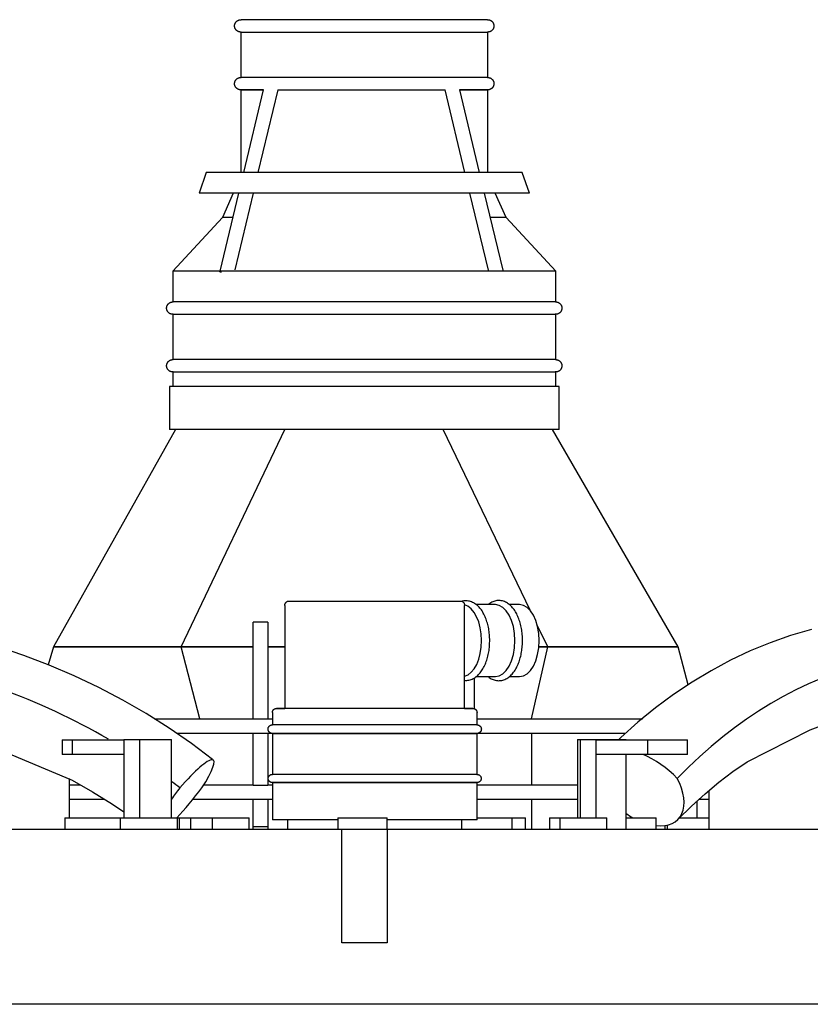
# Model space of a CAD drawing. Header units: millimetres. Extents: x -344 to 344, y 0 to 495.
# Tile 3 of 4: x -84 to 108, y 256 to 495. Entities that reach past the tile are written whole.
import ezdxf

# ---------------------------------------------------------------- set-up
doc = ezdxf.new("R2010")
doc.units = ezdxf.units.MM
for name, color, linetype, true_color in [('Material 1', 5, 'Continuous', 0x0000ff), ('Material 2', 251, 'Continuous', 0x505050), ('Material 3', 7, 'Continuous', 0xe6e6e6)]:
    doc.layers.add(name, color=color, linetype=linetype, true_color=true_color)

msp = doc.modelspace()

# ---------------------------------------------------------------- linework, layer by layer
at = {"layer": 'Material 1'}
msp.add_line((-36.7, 315.68), (-36.81, 315.77), dxfattribs=at)
at = {"layer": 'Material 1', "flags": 128}
for points in [[(108.49, 347.37), (103.47, 345.91), (98.51, 344.17), (93.63, 342.16), (88.83, 339.89), (84.13, 337.36), (79.52, 334.59), (75.03, 331.57), (70.64, 328.32), (66.38, 324.85), (62.24, 321.16), (61.75, 320.68)], [(108.24, 323.05), (110.82, 323.99), (114.47, 325.09), (118.12, 325.99), (121.79, 326.68), (125.46, 327.15), (129.13, 327.43), (132.8, 327.49), (136.48, 327.34), (140.15, 326.99), (143.82, 326.43), (147.48, 325.66), (151.13, 324.68), (154.77, 323.49), (158.39, 322.09), (171.82, 316.06)], [(76.14, 301.29), (79.37, 304.49), (82.68, 307.5), (86.05, 310.3), (89.47, 312.89), (92.94, 315.27), (108.24, 323.05)], [(-96.28, 321.36), (-70.94, 310.76), (-66.02, 307.96), (-61.2, 304.97), (-58.42, 303.09)]]:
    msp.add_lwpolyline(points, dxfattribs=at)
at = {"layer": 'Material 1'}
for centre, major_axis, ratio, start_param, end_param in [((142.17, 183.62), (0, 158.18), 0.708552, 5.987082, 6.91531), ((-139.66, 183.62), (0, 158.18), 0.982126, 5.760884, 6.132553), ((-46.67, 302.97), (9.97, 12.71), 0.149114, 5.312789, 7.486427), ((69.01, 305.16), (-11.61, 11.23), 0.569307, 4.664484, 5.320523), ((65.86, 311.23), (-10.28, 9.94), 0.569307, 2.505795, 4.180507), ((-42.16, 308.93), (8.83, 11.25), 0.149114, 1.687219, 1.930373), ((-139.66, 183.62), (0, 158.18), 0.982126, 5.626824, 5.642428), ((-42.16, 308.93), (8.83, 11.25), 0.149114, 4.13385, 4.828812), ((65.86, 311.23), (-10.28, 9.94), 0.569307, 1.871236, 2.015834)]:
    msp.add_ellipse(centre, major_axis=major_axis, ratio=ratio, start_param=start_param, end_param=end_param, dxfattribs=at)
at = {"layer": 'Material 2'}
for p, q in [((18.3, 354.2), (-18.76, 354.2)), ((23.71, 354.2), (18.3, 354.2)), ((-19.34, 353.2), (-19.34, 328.2)), ((24.29, 328.2), (24.29, 353.2)), ((31.77, 353.42), (27.1, 353.42)), ((37.67, 353.42), (35.23, 353.42)), ((26.61, 335.61), (26.61, 328.12)), ((27.03, 335.93), (31.77, 335.93)), ((35.15, 335.93), (37.67, 335.93)), ((-22.37, 327.21), (-22.37, 324.22)), ((27.33, 324.22), (27.33, 327.21)), ((20.99, 324.22), (-22.37, 324.22)), ((27.33, 324.22), (20.99, 324.22)), ((-22.37, 322.14), (-22.37, 312.2)), ((20.99, 322.14), (-22.37, 322.14)), ((27.33, 322.14), (20.99, 322.14)), ((27.33, 312.2), (27.33, 322.14)), ((20.99, 312.2), (-22.37, 312.2)), ((27.33, 312.2), (20.99, 312.2)), ((-22.37, 310.2), (-22.37, 301.2)), ((20.99, 310.2), (-22.37, 310.2)), ((27.33, 310.2), (20.99, 310.2)), ((27.33, 301.2), (27.33, 310.2)), ((-72.76, 301.67), (-72.76, 298.93)), ((-72.76, 301.67), (-70.01, 301.67)), ((-70.01, 301.67), (-68.03, 301.67)), ((-68.03, 301.67), (-59.28, 301.67)), ((-59.32, 301.67), (-59.32, 298.93)), ((-59.29, 301.67), (-50.19, 301.67)), ((-50.19, 301.67), (-48.2, 301.67)), ((-48.2, 301.67), (-45.37, 301.67)), ((-45.37, 301.67), (-44.91, 301.67)), ((-45.37, 298.93), (-45.37, 301.67)), ((-44.94, 301.67), (-42.24, 301.67)), ((-44.91, 298.93), (-44.91, 301.67)), ((-42.24, 301.67), (-42.24, 298.93)), ((-42.23, 301.67), (-36.93, 301.67)), ((-36.93, 301.67), (-34.38, 301.67)), ((-36.93, 298.93), (-36.93, 301.67)), ((-34.38, 301.67), (-28.01, 301.67)), ((-27.99, 298.93), (-27.99, 301.67)), ((-6.46, 301.2), (-22.37, 301.2)), ((-18.67, 301.2), (-18.67, 298.93)), ((20.99, 301.2), (5.53, 301.2)), ((27.33, 301.2), (20.99, 301.2)), ((23.62, 298.93), (23.62, 301.2)), ((27.32, 301.67), (28.07, 301.67)), ((28.07, 301.67), (30.4, 301.67)), ((30.4, 301.67), (35.87, 301.67)), ((35.87, 298.93), (35.87, 301.67)), ((35.89, 301.67), (39.11, 301.67)), ((39.11, 298.93), (39.11, 301.67)), ((44.91, 301.67), (44.91, 298.93)), ((44.92, 301.67), (47.54, 301.67)), ((47.54, 301.67), (49.72, 301.67)), ((47.54, 298.93), (47.54, 301.67)), ((49.72, 301.67), (58.83, 301.67)), ((58.86, 298.93), (58.86, 301.67)), ((63.5, 301.67), (68.44, 301.67)), ((68.44, 301.67), (69.76, 301.67)), ((69.76, 301.67), (70.78, 301.67)), ((70.79, 298.93), (70.79, 301.67)), ((72.94, 299.77), (72.94, 298.93)), ((73.58, 298.93), (73.58, 299.89))]:
    msp.add_line(p, q, dxfattribs=at)
at = {"layer": 'Material 2', "flags": 128}
for points in [[(-19.34, 353.2), (-19.34, 353.25), (-19.34, 353.3), (-19.33, 353.34), (-19.32, 353.39), (-19.32, 353.43), (-19.31, 353.48), (-19.29, 353.52), (-19.28, 353.57), (-19.27, 353.61), (-19.25, 353.65), (-19.23, 353.69), (-19.21, 353.74), (-19.19, 353.78), (-19.16, 353.82), (-19.14, 353.85), (-19.11, 353.89), (-19.08, 353.93), (-19.05, 353.96), (-19.02, 354), (-18.99, 354.03), (-18.96, 354.06), (-18.92, 354.09), (-18.88, 354.12), (-18.85, 354.15), (-18.81, 354.17), (-18.77, 354.2), (-18.76, 354.2)], [(30.4, 344.67), (30.4, 345.04), (30.39, 345.4), (30.37, 345.77), (30.34, 346.13), (30.3, 346.49), (30.26, 346.85), (30.21, 347.2), (30.15, 347.55), (30.08, 347.9), (30.01, 348.24), (29.93, 348.58), (29.84, 348.91), (29.74, 349.24), (29.63, 349.56), (29.52, 349.88), (29.4, 350.18), (29.28, 350.48), (29.14, 350.78), (29, 351.06), (28.85, 351.34), (28.7, 351.6), (28.54, 351.86), (28.37, 352.11), (28.19, 352.35), (28, 352.57), (27.81, 352.79), (27.61, 353), (27.41, 353.19), (27.19, 353.37), (26.97, 353.54), (26.74, 353.69), (26.51, 353.83), (26.26, 353.96), (26.01, 354.07), (25.76, 354.16), (25.5, 354.23), (25.23, 354.28), (24.96, 354.32), (24.69, 354.33), (24.42, 354.33), (24.15, 354.3), (23.89, 354.26), (23.71, 354.22)], [(23.72, 354.2), (23.76, 354.18), (23.79, 354.15), (23.83, 354.13), (23.87, 354.1), (23.9, 354.07), (23.94, 354.04), (23.97, 354), (24, 353.97), (24.03, 353.94), (24.06, 353.9), (24.09, 353.86), (24.11, 353.82), (24.14, 353.78), (24.16, 353.74), (24.18, 353.7), (24.2, 353.66), (24.22, 353.62), (24.23, 353.57), (24.25, 353.53), (24.26, 353.49), (24.27, 353.44), (24.28, 353.4), (24.28, 353.35), (24.29, 353.3), (24.29, 353.26), (24.29, 353.21), (24.29, 353.2)], [(38.36, 344.67), (38.36, 345.04), (38.35, 345.41), (38.33, 345.78), (38.3, 346.15), (38.26, 346.52), (38.22, 346.88), (38.17, 347.24), (38.11, 347.59), (38.04, 347.95), (37.96, 348.29), (37.88, 348.64), (37.79, 348.97), (37.69, 349.31), (37.58, 349.63), (37.47, 349.95), (37.35, 350.26), (37.22, 350.56), (37.09, 350.86), (36.95, 351.14), (36.8, 351.42), (36.64, 351.69), (36.48, 351.95), (36.31, 352.2), (36.13, 352.43), (35.95, 352.66), (35.75, 352.88), (35.56, 353.08), (35.35, 353.28), (35.14, 353.46), (34.92, 353.62), (34.69, 353.77), (34.46, 353.91), (34.22, 354.03), (33.98, 354.14), (33.73, 354.23), (33.47, 354.3), (33.21, 354.35), (32.95, 354.39), (32.69, 354.4), (32.42, 354.4), (32.16, 354.37), (31.9, 354.33), (31.64, 354.27), (31.39, 354.19), (31.14, 354.09), (30.9, 353.98), (30.66, 353.85), (30.43, 353.71), (30.21, 353.55), (30.05, 353.42)], [(-36.87, 315.81), (-41.98, 319.66), (-47.41, 323.41), (-52.99, 326.94), (-58.7, 330.24), (-64.53, 333.31), (-70.49, 336.14), (-76.55, 338.72), (-82.71, 341.05), (-88.96, 343.14), (-95.28, 344.96), (-101.67, 346.53), (-108.12, 347.84), (-113.96, 348.77)], [(24.29, 335.03), (24.55, 335.01), (24.82, 335.02), (25.09, 335.04), (25.35, 335.08), (25.62, 335.15), (25.88, 335.23), (26.13, 335.33), (26.38, 335.44), (26.62, 335.57), (26.85, 335.72), (27.07, 335.88), (27.29, 336.06), (27.5, 336.24), (27.71, 336.44), (27.9, 336.65), (28.09, 336.87), (28.27, 337.11), (28.44, 337.35), (28.61, 337.6), (28.77, 337.86), (28.92, 338.13), (29.07, 338.41), (29.2, 338.7), (29.34, 339), (29.46, 339.3), (29.57, 339.61), (29.68, 339.93), (29.78, 340.25), (29.88, 340.58), (29.96, 340.92), (30.04, 341.26), (30.11, 341.61), (30.18, 341.95), (30.23, 342.31), (30.28, 342.66), (30.32, 343.02), (30.35, 343.38), (30.38, 343.75), (30.39, 344.11), (30.4, 344.48), (30.4, 344.67)], [(30.05, 335.93), (30.09, 335.89), (30.31, 335.72), (30.54, 335.57), (30.77, 335.43), (31.01, 335.31), (31.25, 335.21), (31.5, 335.12), (31.76, 335.04), (32.02, 334.99), (32.28, 334.96), (32.54, 334.94), (32.81, 334.95), (33.07, 334.97), (33.33, 335.01), (33.59, 335.08), (33.84, 335.16), (34.09, 335.25), (34.33, 335.37), (34.57, 335.5), (34.8, 335.64), (35.02, 335.8), (35.24, 335.97), (35.45, 336.16), (35.65, 336.35), (35.84, 336.56), (36.03, 336.79), (36.21, 337.02), (36.39, 337.26), (36.55, 337.51), (36.71, 337.78), (36.87, 338.05), (37.01, 338.33), (37.15, 338.62), (37.28, 338.92), (37.41, 339.23), (37.52, 339.54), (37.63, 339.86), (37.74, 340.19), (37.83, 340.53), (37.92, 340.87), (38, 341.21), (38.07, 341.56), (38.13, 341.91), (38.19, 342.27), (38.24, 342.63), (38.28, 343), (38.31, 343.36), (38.34, 343.73), (38.35, 344.1), (38.36, 344.47), (38.36, 344.67)], [(-22.37, 327.21), (-22.37, 327.25), (-22.37, 327.29), (-22.37, 327.32), (-22.36, 327.36), (-22.35, 327.4), (-22.34, 327.44), (-22.33, 327.48), (-22.32, 327.52), (-22.31, 327.56), (-22.29, 327.59), (-22.28, 327.63), (-22.26, 327.67), (-22.24, 327.7), (-22.22, 327.74), (-22.2, 327.77), (-22.18, 327.8), (-22.15, 327.83), (-22.13, 327.86), (-22.1, 327.89), (-22.07, 327.92), (-22.04, 327.95), (-22.01, 327.97), (-21.98, 328), (-21.95, 328.02), (-21.91, 328.04), (-21.88, 328.07), (-21.85, 328.09), (-21.81, 328.1), (-21.77, 328.12), (-21.74, 328.14), (-21.7, 328.15), (-21.66, 328.16), (-21.62, 328.17), (-21.58, 328.18), (-21.54, 328.19), (-21.51, 328.19), (-21.47, 328.2), (-21.43, 328.2), (-21.39, 328.2), (-21.38, 328.2)], [(20.24, 328.2), (19.59, 328.2), (18.92, 328.2), (18.21, 328.2), (17.48, 328.2), (16.73, 328.2), (15.95, 328.2), (15.15, 328.2), (14.34, 328.2), (13.5, 328.2), (12.64, 328.2), (11.77, 328.2), (10.89, 328.2), (9.99, 328.2), (9.08, 328.2), (8.16, 328.2), (7.22, 328.2), (6.29, 328.2), (5.34, 328.2), (4.39, 328.2), (3.44, 328.2), (2.49, 328.2), (1.53, 328.2), (0.58, 328.2), (-0.37, 328.2), (-1.31, 328.2), (-2.25, 328.2), (-3.18, 328.2), (-4.11, 328.2), (-5.02, 328.2), (-5.92, 328.2), (-6.8, 328.2), (-7.67, 328.2), (-8.53, 328.2), (-9.37, 328.2), (-10.19, 328.2), (-10.98, 328.2), (-11.76, 328.2), (-12.51, 328.2), (-13.24, 328.2), (-13.95, 328.2), (-14.63, 328.2), (-15.28, 328.2), (-15.9, 328.2), (-16.49, 328.2), (-17.06, 328.2), (-17.59, 328.2), (-18.09, 328.2), (-18.56, 328.2), (-18.99, 328.2), (-19.39, 328.2), (-19.75, 328.2), (-20.08, 328.2), (-20.37, 328.2), (-20.63, 328.2), (-20.85, 328.2), (-21.03, 328.2), (-21.17, 328.2), (-21.28, 328.2), (-21.34, 328.2), (-21.37, 328.2), (-21.38, 328.2)], [(-21.38, 328.2), (-21.36, 328.2), (-21.3, 328.2), (-21.2, 328.2), (-21.07, 328.2), (-20.9, 328.2), (-20.69, 328.2), (-20.45, 328.2), (-20.16, 328.2), (-19.85, 328.2), (-19.49, 328.2), (-19.33, 328.2)], [(26.33, 328.2), (26.31, 328.2), (26.25, 328.2), (26.16, 328.2), (26.02, 328.2), (25.85, 328.2), (25.64, 328.2), (25.4, 328.2), (25.12, 328.2), (24.8, 328.2), (24.45, 328.2), (24.06, 328.2), (23.63, 328.2), (23.18, 328.2), (22.69, 328.2), (22.16, 328.2), (21.61, 328.2), (21.02, 328.2), (20.41, 328.2), (20.24, 328.2)], [(24.29, 328.2), (24.34, 328.2), (24.7, 328.2), (25.03, 328.2), (25.32, 328.2), (25.58, 328.2), (25.8, 328.2), (25.98, 328.2), (26.12, 328.2), (26.23, 328.2), (26.3, 328.2), (26.33, 328.2), (26.33, 328.2)], [(26.33, 328.2), (26.37, 328.2), (26.41, 328.2), (26.45, 328.2), (26.49, 328.19), (26.53, 328.18), (26.57, 328.17), (26.6, 328.16), (26.64, 328.15), (26.68, 328.14), (26.72, 328.12), (26.75, 328.11), (26.79, 328.09), (26.82, 328.07), (26.86, 328.05), (26.89, 328.03), (26.92, 328.01), (26.96, 327.98), (26.99, 327.96), (27.02, 327.93), (27.04, 327.9), (27.07, 327.87), (27.1, 327.84), (27.12, 327.81), (27.15, 327.78), (27.17, 327.74), (27.19, 327.71), (27.21, 327.68), (27.23, 327.64), (27.24, 327.6), (27.26, 327.57), (27.27, 327.53), (27.28, 327.49), (27.29, 327.45), (27.3, 327.41), (27.31, 327.37), (27.32, 327.34), (27.32, 327.3), (27.32, 327.26), (27.33, 327.22), (27.33, 327.21)], [(-22.37, 322.14), (-22.41, 322.14), (-22.46, 322.14), (-22.5, 322.15), (-22.54, 322.15), (-22.58, 322.16), (-22.62, 322.17), (-22.66, 322.18), (-22.7, 322.19), (-22.74, 322.21), (-22.78, 322.22), (-22.82, 322.24), (-22.85, 322.26), (-22.89, 322.28), (-22.93, 322.3), (-22.96, 322.32), (-22.99, 322.35), (-23.03, 322.37), (-23.06, 322.4), (-23.09, 322.43), (-23.12, 322.46), (-23.15, 322.49), (-23.18, 322.52), (-23.2, 322.55), (-23.23, 322.58), (-23.25, 322.62), (-23.27, 322.65), (-23.29, 322.69), (-23.31, 322.73), (-23.33, 322.77), (-23.34, 322.8), (-23.36, 322.84), (-23.37, 322.88), (-23.38, 322.92), (-23.39, 322.96), (-23.4, 323), (-23.4, 323.04), (-23.41, 323.09), (-23.41, 323.13), (-23.41, 323.17), (-23.41, 323.21), (-23.41, 323.25), (-23.41, 323.29), (-23.4, 323.34), (-23.4, 323.38), (-23.39, 323.42), (-23.38, 323.46), (-23.36, 323.5), (-23.35, 323.54), (-23.34, 323.58), (-23.32, 323.61), (-23.3, 323.65), (-23.28, 323.69), (-23.26, 323.72), (-23.24, 323.76), (-23.21, 323.79), (-23.19, 323.83), (-23.16, 323.86), (-23.13, 323.89), (-23.11, 323.92), (-23.08, 323.95), (-23.04, 323.98), (-23.01, 324), (-22.98, 324.03), (-22.94, 324.05), (-22.91, 324.07), (-22.87, 324.09), (-22.84, 324.11), (-22.8, 324.13), (-22.76, 324.15), (-22.72, 324.16), (-22.68, 324.17), (-22.64, 324.19), (-22.6, 324.2), (-22.56, 324.2), (-22.52, 324.21), (-22.48, 324.22), (-22.44, 324.22), (-22.4, 324.22), (-22.37, 324.22)], [(20.99, 324.22), (20.31, 324.22), (19.6, 324.22), (18.87, 324.22), (18.11, 324.22), (17.32, 324.22), (16.52, 324.22), (15.68, 324.22), (14.83, 324.22), (13.96, 324.22), (13.07, 324.22), (12.16, 324.22), (11.24, 324.22), (10.3, 324.22), (9.35, 324.22), (8.39, 324.22), (7.42, 324.22), (6.45, 324.22), (5.46, 324.22), (4.47, 324.22), (3.48, 324.22), (2.49, 324.22), (1.49, 324.22), (0.5, 324.22), (-0.49, 324.22), (-1.47, 324.22), (-2.45, 324.22), (-3.42, 324.22), (-4.38, 324.22), (-5.33, 324.22), (-6.27, 324.22), (-7.19, 324.22), (-8.1, 324.22), (-8.99, 324.22), (-9.86, 324.22), (-10.71, 324.22), (-11.55, 324.22), (-12.36, 324.22), (-13.14, 324.22), (-13.9, 324.22), (-14.64, 324.22), (-15.34, 324.22), (-16.02, 324.22), (-16.67, 324.22), (-17.29, 324.22), (-17.87, 324.22), (-18.43, 324.22), (-18.95, 324.22), (-19.43, 324.22), (-19.89, 324.22), (-20.3, 324.22), (-20.68, 324.22), (-21.02, 324.22), (-21.33, 324.22), (-21.59, 324.22), (-21.82, 324.22), (-22.01, 324.22), (-22.16, 324.22), (-22.27, 324.22), (-22.34, 324.22), (-22.37, 324.22), (-22.37, 324.22)], [(-22.37, 324.22), (-22.35, 324.22), (-22.3, 324.22)], [(27.33, 324.22), (27.31, 324.22), (27.25, 324.22), (27.15, 324.22), (27.01, 324.22), (26.83, 324.22), (26.61, 324.22), (26.36, 324.22), (26.06, 324.22), (25.73, 324.22), (25.36, 324.22), (24.96, 324.22), (24.52, 324.22), (24.04, 324.22), (23.53, 324.22), (22.99, 324.22), (22.41, 324.22), (21.8, 324.22), (21.16, 324.22), (20.99, 324.22)], [(27.26, 324.22), (27.29, 324.22), (27.32, 324.22), (27.33, 324.22)], [(27.33, 324.22), (27.37, 324.22), (27.41, 324.22), (27.45, 324.21), (27.49, 324.21), (27.53, 324.2), (27.57, 324.19), (27.61, 324.18), (27.65, 324.17), (27.69, 324.16), (27.73, 324.14), (27.77, 324.12), (27.81, 324.1), (27.84, 324.08), (27.88, 324.06), (27.91, 324.04), (27.95, 324.02), (27.98, 323.99), (28.01, 323.96), (28.04, 323.94), (28.07, 323.91), (28.1, 323.88), (28.13, 323.84), (28.15, 323.81), (28.18, 323.78), (28.2, 323.74), (28.22, 323.71), (28.24, 323.67), (28.26, 323.63), (28.28, 323.6), (28.3, 323.56), (28.31, 323.52), (28.32, 323.48), (28.33, 323.44), (28.34, 323.4), (28.35, 323.36), (28.36, 323.32), (28.36, 323.28), (28.37, 323.23), (28.37, 323.19), (28.37, 323.15), (28.36, 323.11), (28.36, 323.07), (28.36, 323.03), (28.35, 322.98), (28.34, 322.94), (28.33, 322.9), (28.32, 322.86), (28.3, 322.82), (28.29, 322.79), (28.27, 322.75), (28.25, 322.71), (28.24, 322.67), (28.21, 322.64), (28.19, 322.6), (28.17, 322.57), (28.14, 322.53), (28.12, 322.5), (28.09, 322.47), (28.06, 322.44), (28.03, 322.41), (28, 322.39), (27.97, 322.36), (27.93, 322.33), (27.9, 322.31), (27.86, 322.29), (27.83, 322.27), (27.79, 322.25), (27.75, 322.23), (27.71, 322.21), (27.67, 322.2), (27.64, 322.19), (27.6, 322.18), (27.56, 322.17), (27.51, 322.16), (27.47, 322.15), (27.43, 322.15), (27.39, 322.14), (27.35, 322.14), (27.33, 322.14)], [(-22.37, 322.14), (-22.35, 322.14), (-22.29, 322.14), (-22.19, 322.14), (-22.06, 322.14), (-21.88, 322.14), (-21.66, 322.14), (-21.4, 322.14), (-21.11, 322.14), (-20.78, 322.14), (-20.41, 322.14), (-20.01, 322.14), (-19.56, 322.14), (-19.09, 322.14), (-18.58, 322.14), (-18.03, 322.14), (-17.45, 322.14), (-16.85, 322.14), (-16.21, 322.14), (-15.53, 322.14), (-14.84, 322.14), (-14.11, 322.14), (-13.36, 322.14), (-12.58, 322.14), (-11.77, 322.14), (-10.95, 322.14), (-10.1, 322.14), (-9.24, 322.14), (-8.35, 322.14), (-7.45, 322.14), (-6.53, 322.14), (-5.59, 322.14), (-4.65, 322.14), (-3.69, 322.14), (-2.72, 322.14), (-1.75, 322.14), (-0.76, 322.14), (0.22, 322.14), (1.22, 322.14), (2.21, 322.14), (3.2, 322.14), (4.2, 322.14), (5.19, 322.14), (6.17, 322.14), (7.15, 322.14), (8.12, 322.14), (9.09, 322.14), (10.04, 322.14), (10.98, 322.14), (11.91, 322.14), (12.82, 322.14), (13.71, 322.14), (14.59, 322.14), (15.45, 322.14), (16.29, 322.14), (17.1, 322.14), (17.89, 322.14), (18.66, 322.14), (19.4, 322.14), (20.11, 322.14), (20.8, 322.14), (20.99, 322.14)], [(20.99, 322.14), (21.64, 322.14), (22.25, 322.14), (22.84, 322.14), (23.39, 322.14), (23.91, 322.14), (24.4, 322.14), (24.85, 322.14), (25.26, 322.14), (25.64, 322.14), (25.98, 322.14), (26.29, 322.14), (26.55, 322.14), (26.78, 322.14), (26.97, 322.14), (27.12, 322.14), (27.22, 322.14), (27.29, 322.14), (27.32, 322.14), (27.33, 322.14)], [(27.33, 322.14), (27.31, 322.14), (27.25, 322.14)], [(-22.37, 310.2), (-22.41, 310.2), (-22.45, 310.21), (-22.49, 310.21), (-22.53, 310.22), (-22.57, 310.22), (-22.61, 310.23), (-22.65, 310.24), (-22.69, 310.25), (-22.72, 310.27), (-22.76, 310.28), (-22.8, 310.3), (-22.83, 310.32), (-22.87, 310.34), (-22.9, 310.36), (-22.94, 310.38), (-22.97, 310.4), (-23, 310.43), (-23.03, 310.45), (-23.06, 310.48), (-23.09, 310.51), (-23.12, 310.54), (-23.14, 310.57), (-23.17, 310.6), (-23.19, 310.63), (-23.21, 310.66), (-23.24, 310.7), (-23.25, 310.73), (-23.27, 310.77), (-23.29, 310.8), (-23.3, 310.84), (-23.32, 310.88), (-23.33, 310.92), (-23.34, 310.95), (-23.35, 310.99), (-23.36, 311.03), (-23.36, 311.07), (-23.37, 311.11), (-23.37, 311.15), (-23.37, 311.19), (-23.37, 311.23), (-23.37, 311.27), (-23.37, 311.31), (-23.36, 311.35), (-23.35, 311.39), (-23.35, 311.43), (-23.34, 311.47), (-23.33, 311.51), (-23.31, 311.55), (-23.3, 311.58), (-23.28, 311.62), (-23.26, 311.66), (-23.25, 311.69), (-23.23, 311.72), (-23.2, 311.76), (-23.18, 311.79), (-23.16, 311.82), (-23.13, 311.85), (-23.1, 311.88), (-23.08, 311.91), (-23.05, 311.94), (-23.02, 311.97), (-22.99, 311.99), (-22.95, 312.02), (-22.92, 312.04), (-22.89, 312.06), (-22.85, 312.08), (-22.82, 312.1), (-22.78, 312.12), (-22.75, 312.13), (-22.71, 312.15), (-22.67, 312.16), (-22.63, 312.17), (-22.59, 312.18), (-22.55, 312.19), (-22.51, 312.19), (-22.47, 312.2), (-22.43, 312.2), (-22.39, 312.2), (-22.37, 312.2)], [(20.99, 312.2), (20.31, 312.2), (19.6, 312.2), (18.87, 312.2), (18.11, 312.2), (17.32, 312.2), (16.52, 312.2), (15.68, 312.2), (14.83, 312.2), (13.96, 312.2), (13.07, 312.2), (12.16, 312.2), (11.24, 312.2), (10.3, 312.2), (9.35, 312.2), (8.39, 312.2), (7.42, 312.2), (6.45, 312.2), (5.46, 312.2), (4.47, 312.2), (3.48, 312.2), (2.49, 312.2), (1.49, 312.2), (0.5, 312.2), (-0.49, 312.2), (-1.47, 312.2), (-2.45, 312.2), (-3.42, 312.2), (-4.38, 312.2), (-5.33, 312.2), (-6.27, 312.2), (-7.19, 312.2), (-8.1, 312.2), (-8.99, 312.2), (-9.86, 312.2), (-10.71, 312.2), (-11.55, 312.2), (-12.36, 312.2), (-13.14, 312.2), (-13.9, 312.2), (-14.64, 312.2), (-15.34, 312.2), (-16.02, 312.2), (-16.67, 312.2), (-17.29, 312.2), (-17.87, 312.2), (-18.43, 312.2), (-18.95, 312.2), (-19.43, 312.2), (-19.89, 312.2), (-20.3, 312.2), (-20.68, 312.2), (-21.02, 312.2), (-21.33, 312.2), (-21.59, 312.2), (-21.82, 312.2), (-22.01, 312.2), (-22.16, 312.2), (-22.27, 312.2), (-22.34, 312.2), (-22.37, 312.2), (-22.37, 312.2)], [(-22.37, 312.2), (-22.35, 312.2), (-22.31, 312.2)], [(27.33, 312.2), (27.31, 312.2), (27.25, 312.2), (27.15, 312.2), (27.01, 312.2), (26.83, 312.2), (26.61, 312.2), (26.36, 312.2), (26.06, 312.2), (25.73, 312.2), (25.36, 312.2), (24.96, 312.2), (24.52, 312.2), (24.04, 312.2), (23.53, 312.2), (22.99, 312.2), (22.41, 312.2), (21.8, 312.2), (21.16, 312.2), (20.99, 312.2)], [(27.27, 312.2), (27.29, 312.2), (27.32, 312.2), (27.33, 312.2)], [(27.33, 312.2), (27.37, 312.2), (27.41, 312.2), (27.45, 312.2), (27.49, 312.19), (27.52, 312.18), (27.56, 312.17), (27.6, 312.16), (27.64, 312.15), (27.68, 312.14), (27.72, 312.12), (27.75, 312.11), (27.79, 312.09), (27.82, 312.07), (27.86, 312.05), (27.89, 312.03), (27.92, 312.01), (27.95, 311.98), (27.99, 311.95), (28.02, 311.93), (28.04, 311.9), (28.07, 311.87), (28.1, 311.84), (28.12, 311.81), (28.15, 311.78), (28.17, 311.74), (28.19, 311.71), (28.21, 311.67), (28.23, 311.64), (28.24, 311.6), (28.26, 311.57), (28.27, 311.53), (28.28, 311.49), (28.29, 311.45), (28.3, 311.41), (28.31, 311.37), (28.32, 311.33), (28.32, 311.29), (28.32, 311.25), (28.33, 311.21), (28.33, 311.17), (28.32, 311.13), (28.32, 311.09), (28.32, 311.05), (28.31, 311.01), (28.3, 310.98), (28.29, 310.94), (28.28, 310.9), (28.27, 310.86), (28.25, 310.82), (28.24, 310.79), (28.22, 310.75), (28.2, 310.72), (28.18, 310.68), (28.16, 310.65), (28.13, 310.61), (28.11, 310.58), (28.09, 310.55), (28.06, 310.52), (28.03, 310.49), (28, 310.47), (27.97, 310.44), (27.94, 310.41), (27.91, 310.39), (27.88, 310.37), (27.84, 310.35), (27.81, 310.33), (27.77, 310.31), (27.74, 310.29), (27.7, 310.27), (27.66, 310.26), (27.62, 310.25), (27.58, 310.24), (27.55, 310.23), (27.51, 310.22), (27.47, 310.21), (27.43, 310.21), (27.39, 310.2), (27.35, 310.2), (27.33, 310.2)], [(-22.3, 310.2), (-22.34, 310.2), (-22.37, 310.2), (-22.37, 310.2)], [(-22.37, 310.2), (-22.35, 310.2), (-22.29, 310.2), (-22.19, 310.2), (-22.06, 310.2), (-21.88, 310.2), (-21.66, 310.2), (-21.4, 310.2), (-21.11, 310.2), (-20.78, 310.2), (-20.41, 310.2), (-20.01, 310.2), (-19.56, 310.2), (-19.09, 310.2), (-18.58, 310.2), (-18.03, 310.2), (-17.45, 310.2), (-16.85, 310.2), (-16.21, 310.2), (-15.53, 310.2), (-14.84, 310.2), (-14.11, 310.2), (-13.36, 310.2), (-12.58, 310.2), (-11.77, 310.2), (-10.95, 310.2), (-10.1, 310.2), (-9.24, 310.2), (-8.35, 310.2), (-7.45, 310.2), (-6.53, 310.2), (-5.59, 310.2), (-4.65, 310.2), (-3.69, 310.2), (-2.72, 310.2), (-1.75, 310.2), (-0.76, 310.2), (0.22, 310.2), (1.22, 310.2), (2.21, 310.2), (3.2, 310.2), (4.2, 310.2), (5.19, 310.2), (6.17, 310.2), (7.15, 310.2), (8.12, 310.2), (9.09, 310.2), (10.04, 310.2), (10.98, 310.2), (11.91, 310.2), (12.82, 310.2), (13.71, 310.2), (14.59, 310.2), (15.45, 310.2), (16.29, 310.2), (17.1, 310.2), (17.89, 310.2), (18.66, 310.2), (19.4, 310.2), (20.11, 310.2), (20.8, 310.2), (20.99, 310.2)], [(20.99, 310.2), (21.64, 310.2), (22.25, 310.2), (22.84, 310.2), (23.39, 310.2), (23.91, 310.2), (24.4, 310.2), (24.85, 310.2), (25.26, 310.2), (25.64, 310.2), (25.98, 310.2), (26.29, 310.2), (26.55, 310.2), (26.78, 310.2), (26.97, 310.2), (27.12, 310.2), (27.22, 310.2), (27.29, 310.2), (27.32, 310.2), (27.33, 310.2)], [(27.33, 310.2), (27.31, 310.2), (27.25, 310.2)]]:
    msp.add_lwpolyline(points, dxfattribs=at)
at = {"layer": 'Material 2'}
for centre, start_param, end_param in [((23.67, 344.67), 4.712389, 6.161434), ((31.77, 344.67), 4.712389, 6.283185), ((37.67, 344.67), 4.712389, 6.283185), ((23.67, 344.67), 3.272761, 4.712389), ((31.77, 344.67), 3.141593, 4.712389), ((37.67, 344.67), 3.141593, 4.712389)]:
    msp.add_ellipse(centre, major_axis=(0, 8.74), ratio=0.543202, start_param=start_param, end_param=end_param, dxfattribs=at)
at = {"layer": 'Material 3'}
for p, q in [((29.86, 495.4), (-29.96, 495.4)), ((-30.04, 492.4), (-30.04, 481.37)), ((-29.97, 492.4), (29.87, 492.4)), ((29.93, 481.37), (29.93, 492.4)), ((29.86, 481.37), (-29.96, 481.37)), ((-30.04, 478.37), (-30.04, 458.3)), ((-24.55, 478.37), (-30.04, 478.37)), ((-29.33, 458.3), (-24.53, 478.37)), ((-21.06, 478.37), (-25.86, 458.3)), ((-21.06, 478.37), (19.6, 478.37)), ((24.4, 458.3), (19.6, 478.37)), ((23.08, 478.37), (27.88, 458.3)), ((29.93, 478.37), (23.09, 478.37)), ((29.93, 458.3), (29.93, 478.37)), ((-38.42, 458.3), (-40.14, 453.32)), ((38.31, 458.3), (-38.42, 458.3)), ((40.03, 453.32), (38.31, 458.3)), ((40.03, 453.32), (-40.14, 453.32)), ((-35.05, 434.39), (-30.53, 453.3)), ((-31.85, 453.32), (-34.5, 447.37)), ((-27.05, 453.3), (-31.51, 434.65)), ((30.08, 434.58), (25.6, 453.3)), ((29.07, 453.3), (33.55, 434.59)), ((34.39, 447.37), (31.74, 453.32)), ((-34.5, 447.37), (-46.54, 434.34)), ((-31.98, 447.37), (-34.5, 447.37)), ((34.39, 447.37), (30.52, 447.37)), ((46.43, 434.34), (34.39, 447.37)), ((-46.54, 434.34), (-46.54, 426.88)), ((46.43, 434.34), (-46.54, 434.34)), ((-35.11, 434.16), (-35.06, 434.34)), ((-35.11, 434.16), (-34.68, 434.16)), ((46.43, 426.88), (46.43, 434.34)), ((46.34, 426.88), (-46.54, 426.88)), ((-46.54, 423.88), (-46.54, 412.88)), ((-46.45, 423.88), (46.33, 423.88)), ((46.43, 412.88), (46.43, 423.88)), ((46.34, 412.88), (-46.44, 412.88)), ((-46.54, 409.88), (-46.54, 406.38)), ((-46.45, 409.88), (46.33, 409.88)), ((46.43, 406.38), (46.43, 409.88)), ((-47.34, 406.38), (-47.34, 395.9)), ((47.23, 406.38), (-47.34, 406.38)), ((47.23, 395.9), (47.23, 406.38)), ((-45.91, 395.9), (-75.53, 343.13)), ((47.23, 395.9), (-47.34, 395.9)), ((-44.49, 343.13), (-19.38, 395.9)), ((40.2, 352.06), (19.12, 395.9)), ((76.16, 343.13), (45.65, 395.9)), ((-27.01, 325.69), (-27.01, 349.13)), ((-23.43, 349.13), (-27.01, 349.13)), ((-23.43, 349.13), (-23.43, 325.69)), ((44.49, 343.13), (41.96, 348.39)), ((-75.53, 343.13), (-76.84, 338.78)), ((-44.49, 343.13), (-75.53, 343.13)), ((-75.53, 343.13), (-44.49, 343.13)), ((-27.01, 343.13), (-44.49, 343.13)), ((-40, 325.69), (-44.49, 343.13)), ((-44.49, 343.13), (-27.01, 343.13)), ((-19.33, 343.13), (-23.43, 343.13)), ((-23.43, 343.13), (-19.33, 343.13)), ((40.54, 325.69), (44.49, 343.13)), ((44.49, 343.13), (42.34, 343.13)), ((42.34, 343.13), (44.49, 343.13)), ((76.16, 343.13), (44.49, 343.13)), ((44.49, 343.13), (76.16, 343.13)), ((78.6, 333.95), (76.16, 343.13)), ((-51.01, 325.69), (-40, 325.69)), ((-40, 325.69), (-22.37, 325.69)), ((27.32, 325.69), (40, 325.69)), ((40, 325.69), (67.5, 325.69)), ((-73.38, 320.58), (-73.38, 317)), ((-73.38, 320.58), (-70.95, 320.58)), ((-70.95, 320.58), (-58.42, 320.58)), ((-70.95, 320.58), (-70.95, 317)), ((-58.43, 320.66), (-58.43, 301.67)), ((-58.43, 320.66), (-58.42, 320.66)), ((-58.42, 320.66), (-54.61, 320.66)), ((-58.42, 320.66), (-58.42, 301.67)), ((-58.42, 320.58), (-58.42, 317)), ((-54.61, 320.66), (-53.4, 320.66)), ((-54.61, 320.66), (-54.61, 301.67)), ((-53.38, 320.66), (-46.95, 320.66)), ((-46.95, 320.66), (-46.84, 320.66)), ((-46.84, 301.67), (-46.84, 320.66)), ((-40, 322.14), (-45.58, 322.14)), ((-27.01, 322.14), (-40, 322.14)), ((-27.01, 309.62), (-27.01, 322.19)), ((-27.01, 322.19), (-23.43, 322.19)), ((-23.43, 322.19), (-23.43, 309.62)), ((-22.37, 322.14), (-23.43, 322.14)), ((40, 322.14), (27.32, 322.14)), ((63.37, 322.14), (40, 322.14)), ((40.54, 322.14), (40.54, 309.66)), ((51.69, 320.66), (51.69, 301.67)), ((51.7, 320.66), (52.46, 320.66)), ((52.46, 320.66), (56.26, 320.66)), ((52.46, 301.67), (52.46, 320.66)), ((56.26, 320.66), (63.5, 320.66)), ((56.26, 301.67), (56.26, 320.66)), ((56.26, 320.58), (68.78, 320.58)), ((56.26, 317), (56.26, 320.58)), ((63.5, 320.58), (63.5, 320.66)), ((63.5, 320.58), (63.5, 320.66)), ((68.78, 320.58), (72.29, 320.58)), ((68.78, 317), (68.78, 320.58)), ((72.29, 320.58), (78.41, 320.58)), ((78.41, 320.58), (78.42, 320.58)), ((78.41, 317), (78.41, 320.58)), ((78.42, 317), (78.42, 320.58)), ((-70.95, 317), (-73.38, 317)), ((-58.42, 317), (-70.95, 317)), ((68.78, 317), (56.26, 317)), ((63.5, 298.93), (63.5, 317)), ((63.5, 298.93), (63.5, 317)), ((72.29, 317), (68.78, 317)), ((78.41, 317), (72.29, 317)), ((78.42, 317), (78.41, 317)), ((-71.66, 301.67), (-71.66, 311.16)), ((-71.67, 309.66), (-68.99, 309.66)), ((-39.02, 309.66), (-27.01, 309.66)), ((-27.01, 309.62), (-23.43, 309.62)), ((-23.43, 309.66), (-22.36, 309.66)), ((27.32, 309.66), (40, 309.66)), ((40, 309.66), (51.7, 309.66)), ((-63.09, 306.12), (-71.67, 306.12)), ((-40, 306.12), (-41.68, 306.12)), ((-27.01, 306.12), (-40, 306.12)), ((-27.01, 299.55), (-27.01, 306.19)), ((-27.01, 306.19), (-23.43, 306.19)), ((-23.43, 306.19), (-23.43, 299.55)), ((-22.37, 306.12), (-23.43, 306.12)), ((40, 306.12), (27.32, 306.12)), ((51.7, 306.12), (40, 306.12)), ((40.54, 306.12), (40.54, 298.93)), ((83.64, 306.12), (81.19, 306.12)), ((83.62, 308.3), (83.62, 298.93)), ((80.8, 301.67), (80.8, 305.8)), ((-6.45, 301.67), (-6.45, 298.93)), ((-6.45, 301.67), (5.53, 301.67)), ((5.53, 298.93), (5.53, 301.67)), ((76.51, 301.67), (83.65, 301.67)), ((-275.3, 298.93), (-5.52, 298.93)), ((-27.01, 298.93), (-27.01, 299.55)), ((-27.01, 299.55), (-23.43, 299.55)), ((-23.43, 299.55), (-23.43, 298.93)), ((-5.52, 298.93), (5.52, 298.93)), ((-5.52, 271.34), (-5.52, 298.93)), ((5.52, 298.93), (213.74, 298.93)), ((5.52, 298.93), (5.52, 271.34)), ((5.52, 271.34), (-5.52, 271.34)), ((275.47, 256.38), (-275.3, 256.38))]:
    msp.add_line(p, q, dxfattribs=at)
at = {"layer": 'Material 3', "flags": 128}
for points in [[(-30.04, 492.4), (-30.1, 492.4), (-30.16, 492.41), (-30.22, 492.41), (-30.28, 492.42), (-30.34, 492.43), (-30.4, 492.44), (-30.46, 492.46), (-30.51, 492.48), (-30.57, 492.5), (-30.63, 492.52), (-30.68, 492.54), (-30.73, 492.57), (-30.79, 492.6), (-30.84, 492.63), (-30.89, 492.66), (-30.94, 492.7), (-30.98, 492.74), (-31.03, 492.77), (-31.07, 492.81), (-31.12, 492.86), (-31.16, 492.9), (-31.2, 492.95), (-31.23, 492.99), (-31.27, 493.04), (-31.3, 493.09), (-31.33, 493.14), (-31.36, 493.19), (-31.39, 493.25), (-31.42, 493.3), (-31.44, 493.36), (-31.46, 493.41), (-31.48, 493.47), (-31.49, 493.53), (-31.51, 493.59), (-31.52, 493.65), (-31.53, 493.71), (-31.53, 493.77), (-31.54, 493.82), (-31.54, 493.88), (-31.54, 493.94), (-31.54, 494), (-31.53, 494.06), (-31.52, 494.12), (-31.51, 494.18), (-31.5, 494.24), (-31.49, 494.3), (-31.47, 494.36), (-31.45, 494.41), (-31.43, 494.47), (-31.4, 494.52), (-31.38, 494.58), (-31.35, 494.63), (-31.32, 494.68), (-31.29, 494.73), (-31.25, 494.78), (-31.22, 494.83), (-31.18, 494.88), (-31.14, 494.92), (-31.1, 494.97), (-31.05, 495.01), (-31.01, 495.05), (-30.96, 495.08), (-30.91, 495.12), (-30.86, 495.15), (-30.81, 495.19), (-30.76, 495.22), (-30.71, 495.24), (-30.65, 495.27), (-30.6, 495.29), (-30.54, 495.31), (-30.49, 495.33), (-30.43, 495.35), (-30.37, 495.36), (-30.31, 495.38), (-30.25, 495.39), (-30.19, 495.39), (-30.13, 495.4), (-30.07, 495.4), (-30.04, 495.4)], [(-30.04, 495.4), (-30.02, 495.4), (-29.96, 495.4)], [(29.86, 495.4), (29.87, 495.4), (29.92, 495.4), (29.93, 495.4)], [(29.93, 495.4), (29.99, 495.4), (30.05, 495.4), (30.11, 495.39), (30.17, 495.38), (30.23, 495.37), (30.28, 495.36), (30.34, 495.34), (30.4, 495.32), (30.46, 495.3), (30.51, 495.28), (30.57, 495.26), (30.62, 495.23), (30.67, 495.2), (30.72, 495.17), (30.77, 495.14), (30.82, 495.1), (30.87, 495.07), (30.92, 495.03), (30.96, 494.99), (31, 494.95), (31.04, 494.9), (31.08, 494.86), (31.12, 494.81), (31.16, 494.76), (31.19, 494.71), (31.22, 494.66), (31.25, 494.61), (31.28, 494.55), (31.3, 494.5), (31.33, 494.44), (31.35, 494.39), (31.36, 494.33), (31.38, 494.27), (31.39, 494.21), (31.41, 494.16), (31.41, 494.1), (31.42, 494.04), (31.43, 493.98), (31.43, 493.92), (31.43, 493.86), (31.42, 493.8), (31.42, 493.74), (31.41, 493.68), (31.4, 493.62), (31.39, 493.56), (31.37, 493.5), (31.36, 493.44), (31.34, 493.39), (31.32, 493.33), (31.29, 493.28), (31.27, 493.22), (31.24, 493.17), (31.21, 493.12), (31.17, 493.07), (31.14, 493.02), (31.1, 492.97), (31.07, 492.92), (31.03, 492.88), (30.98, 492.84), (30.94, 492.8), (30.9, 492.76), (30.85, 492.72), (30.8, 492.68), (30.75, 492.65), (30.7, 492.62), (30.65, 492.59), (30.6, 492.56), (30.54, 492.53), (30.49, 492.51), (30.43, 492.49), (30.37, 492.47), (30.32, 492.45), (30.26, 492.44), (30.2, 492.43), (30.14, 492.42), (30.08, 492.41), (30.02, 492.4), (29.96, 492.4), (29.93, 492.4)], [(-29.97, 492.4), (-29.98, 492.4), (-30.03, 492.4), (-30.04, 492.4)], [(29.93, 492.4), (29.9, 492.4), (29.84, 492.4)], [(-30.04, 478.37), (-30.1, 478.37), (-30.16, 478.37), (-30.22, 478.38), (-30.28, 478.39), (-30.34, 478.4), (-30.4, 478.41), (-30.46, 478.42), (-30.51, 478.44), (-30.57, 478.46), (-30.63, 478.48), (-30.68, 478.51), (-30.73, 478.54), (-30.79, 478.56), (-30.84, 478.6), (-30.89, 478.63), (-30.94, 478.66), (-30.98, 478.7), (-31.03, 478.74), (-31.07, 478.78), (-31.12, 478.82), (-31.16, 478.87), (-31.2, 478.91), (-31.24, 478.96), (-31.27, 479.01), (-31.3, 479.06), (-31.34, 479.11), (-31.36, 479.16), (-31.39, 479.21), (-31.42, 479.27), (-31.44, 479.32), (-31.46, 479.38), (-31.48, 479.44), (-31.49, 479.49), (-31.51, 479.55), (-31.52, 479.61), (-31.53, 479.67), (-31.54, 479.73), (-31.54, 479.79), (-31.54, 479.85), (-31.54, 479.91), (-31.54, 479.97), (-31.53, 480.03), (-31.53, 480.09), (-31.51, 480.15), (-31.5, 480.21), (-31.49, 480.27), (-31.47, 480.32), (-31.45, 480.38), (-31.43, 480.44), (-31.41, 480.49), (-31.38, 480.55), (-31.35, 480.6), (-31.32, 480.65), (-31.29, 480.7), (-31.25, 480.75), (-31.22, 480.8), (-31.18, 480.84), (-31.14, 480.89), (-31.1, 480.93), (-31.05, 480.97), (-31.01, 481.01), (-30.96, 481.05), (-30.92, 481.09), (-30.87, 481.12), (-30.81, 481.15), (-30.76, 481.18), (-30.71, 481.21), (-30.66, 481.24), (-30.6, 481.26), (-30.54, 481.28), (-30.49, 481.3), (-30.43, 481.32), (-30.37, 481.33), (-30.31, 481.34), (-30.25, 481.35), (-30.19, 481.36), (-30.13, 481.36), (-30.07, 481.37), (-30.04, 481.37)], [(-30.04, 481.37), (-30.02, 481.37), (-29.96, 481.37)], [(29.86, 481.37), (29.87, 481.37), (29.92, 481.37), (29.93, 481.37)], [(29.93, 481.37), (29.99, 481.37), (30.05, 481.36), (30.11, 481.36), (30.17, 481.35), (30.23, 481.34), (30.29, 481.32), (30.34, 481.31), (30.4, 481.29), (30.46, 481.27), (30.51, 481.25), (30.57, 481.22), (30.62, 481.2), (30.67, 481.17), (30.73, 481.14), (30.78, 481.11), (30.82, 481.07), (30.87, 481.03), (30.92, 481), (30.96, 480.95), (31, 480.91), (31.05, 480.87), (31.08, 480.82), (31.12, 480.78), (31.16, 480.73), (31.19, 480.68), (31.22, 480.63), (31.25, 480.57), (31.28, 480.52), (31.3, 480.47), (31.33, 480.41), (31.35, 480.35), (31.37, 480.3), (31.38, 480.24), (31.4, 480.18), (31.41, 480.12), (31.42, 480.06), (31.42, 480), (31.43, 479.94), (31.43, 479.88), (31.43, 479.82), (31.43, 479.76), (31.42, 479.7), (31.41, 479.64), (31.4, 479.58), (31.39, 479.53), (31.37, 479.47), (31.36, 479.41), (31.34, 479.35), (31.32, 479.3), (31.29, 479.24), (31.27, 479.19), (31.24, 479.14), (31.21, 479.08), (31.18, 479.03), (31.14, 478.98), (31.11, 478.94), (31.07, 478.89), (31.03, 478.84), (30.99, 478.8), (30.94, 478.76), (30.9, 478.72), (30.85, 478.68), (30.8, 478.65), (30.75, 478.61), (30.7, 478.58), (30.65, 478.55), (30.6, 478.52), (30.54, 478.5), (30.49, 478.47), (30.43, 478.45), (30.37, 478.43), (30.32, 478.42), (30.26, 478.4), (30.2, 478.39), (30.14, 478.38), (30.08, 478.37), (30.02, 478.37), (29.96, 478.37), (29.93, 478.37)], [(-29.97, 478.37), (-29.98, 478.37), (-30.03, 478.37), (-30.04, 478.37)], [(-30.04, 478.37), (-30.02, 478.37), (-29.95, 478.37), (-29.83, 478.37), (-29.66, 478.37), (-29.44, 478.37), (-29.18, 478.37), (-28.87, 478.37), (-28.52, 478.37), (-28.12, 478.37), (-27.67, 478.37), (-27.19, 478.37), (-26.65, 478.37), (-26.08, 478.37), (-25.46, 478.37), (-24.8, 478.37), (-24.53, 478.37)], [(23.08, 478.37), (23.6, 478.37), (24.32, 478.37), (25, 478.37), (25.64, 478.37), (26.23, 478.37), (26.79, 478.37), (27.3, 478.37), (27.77, 478.37), (28.2, 478.37), (28.57, 478.37), (28.91, 478.37), (29.2, 478.37), (29.44, 478.37), (29.63, 478.37), (29.77, 478.37), (29.87, 478.37), (29.92, 478.37), (29.93, 478.37)], [(29.93, 478.37), (29.9, 478.37), (29.84, 478.37)], [(-46.54, 423.88), (-46.6, 423.89), (-46.66, 423.89), (-46.72, 423.9), (-46.78, 423.9), (-46.84, 423.91), (-46.9, 423.93), (-46.95, 423.94), (-47.01, 423.96), (-47.07, 423.98), (-47.12, 424), (-47.18, 424.03), (-47.23, 424.05), (-47.29, 424.08), (-47.34, 424.11), (-47.39, 424.15), (-47.44, 424.18), (-47.48, 424.22), (-47.53, 424.26), (-47.57, 424.3), (-47.62, 424.34), (-47.66, 424.38), (-47.7, 424.43), (-47.73, 424.48), (-47.77, 424.52), (-47.8, 424.57), (-47.83, 424.62), (-47.86, 424.68), (-47.89, 424.73), (-47.92, 424.79), (-47.94, 424.84), (-47.96, 424.9), (-47.98, 424.95), (-47.99, 425.01), (-48.01, 425.07), (-48.02, 425.13), (-48.03, 425.19), (-48.03, 425.25), (-48.04, 425.31), (-48.04, 425.37), (-48.04, 425.43), (-48.04, 425.49), (-48.03, 425.55), (-48.02, 425.61), (-48.01, 425.67), (-48, 425.73), (-47.99, 425.78), (-47.97, 425.84), (-47.95, 425.9), (-47.93, 425.95), (-47.9, 426.01), (-47.88, 426.06), (-47.85, 426.12), (-47.82, 426.17), (-47.79, 426.22), (-47.75, 426.27), (-47.72, 426.31), (-47.68, 426.36), (-47.64, 426.41), (-47.6, 426.45), (-47.55, 426.49), (-47.51, 426.53), (-47.46, 426.57), (-47.41, 426.6), (-47.36, 426.64), (-47.31, 426.67), (-47.26, 426.7), (-47.21, 426.73), (-47.15, 426.75), (-47.1, 426.78), (-47.04, 426.8), (-46.99, 426.82), (-46.93, 426.83), (-46.87, 426.85), (-46.81, 426.86), (-46.75, 426.87), (-46.69, 426.88), (-46.63, 426.88), (-46.57, 426.88), (-46.54, 426.88)], [(-46.54, 426.88), (-46.5, 426.88), (-46.44, 426.88)], [(46.34, 426.88), (46.42, 426.88), (46.43, 426.88)], [(46.43, 426.88), (46.49, 426.88), (46.55, 426.88), (46.61, 426.87), (46.67, 426.87), (46.73, 426.85), (46.78, 426.84), (46.84, 426.83), (46.9, 426.81), (46.96, 426.79), (47.01, 426.77), (47.07, 426.74), (47.12, 426.71), (47.17, 426.69), (47.22, 426.66), (47.27, 426.62), (47.32, 426.59), (47.37, 426.55), (47.42, 426.51), (47.46, 426.47), (47.5, 426.43), (47.54, 426.39), (47.58, 426.34), (47.62, 426.29), (47.66, 426.24), (47.69, 426.19), (47.72, 426.14), (47.75, 426.09), (47.78, 426.04), (47.8, 425.98), (47.83, 425.93), (47.85, 425.87), (47.86, 425.81), (47.88, 425.76), (47.89, 425.7), (47.91, 425.64), (47.91, 425.58), (47.92, 425.52), (47.93, 425.46), (47.93, 425.4), (47.93, 425.34), (47.92, 425.28), (47.92, 425.22), (47.91, 425.16), (47.9, 425.1), (47.89, 425.04), (47.87, 424.99), (47.86, 424.93), (47.84, 424.87), (47.82, 424.82), (47.79, 424.76), (47.77, 424.71), (47.74, 424.65), (47.71, 424.6), (47.67, 424.55), (47.64, 424.5), (47.6, 424.45), (47.57, 424.41), (47.53, 424.36), (47.48, 424.32), (47.44, 424.28), (47.4, 424.24), (47.35, 424.2), (47.3, 424.16), (47.25, 424.13), (47.2, 424.1), (47.15, 424.07), (47.1, 424.04), (47.04, 424.02), (46.99, 423.99), (46.93, 423.97), (46.87, 423.95), (46.82, 423.94), (46.76, 423.92), (46.7, 423.91), (46.64, 423.9), (46.58, 423.89), (46.52, 423.89), (46.46, 423.88), (46.43, 423.88)], [(-46.45, 423.88), (-46.53, 423.88), (-46.54, 423.88)], [(46.43, 423.88), (46.39, 423.88), (46.33, 423.88)], [(-46.54, 409.88), (-46.6, 409.89), (-46.66, 409.89), (-46.72, 409.9), (-46.78, 409.9), (-46.84, 409.91), (-46.9, 409.93), (-46.95, 409.94), (-47.01, 409.96), (-47.07, 409.98), (-47.12, 410), (-47.18, 410.03), (-47.23, 410.05), (-47.29, 410.08), (-47.34, 410.11), (-47.39, 410.15), (-47.44, 410.18), (-47.48, 410.22), (-47.53, 410.26), (-47.57, 410.3), (-47.62, 410.34), (-47.66, 410.38), (-47.7, 410.43), (-47.73, 410.48), (-47.77, 410.52), (-47.8, 410.57), (-47.83, 410.62), (-47.86, 410.68), (-47.89, 410.73), (-47.92, 410.79), (-47.94, 410.84), (-47.96, 410.9), (-47.98, 410.95), (-47.99, 411.01), (-48.01, 411.07), (-48.02, 411.13), (-48.03, 411.19), (-48.03, 411.25), (-48.04, 411.31), (-48.04, 411.37), (-48.04, 411.43), (-48.04, 411.49), (-48.03, 411.55), (-48.02, 411.61), (-48.01, 411.67), (-48, 411.73), (-47.99, 411.78), (-47.97, 411.84), (-47.95, 411.9), (-47.93, 411.95), (-47.9, 412.01), (-47.88, 412.06), (-47.85, 412.12), (-47.82, 412.17), (-47.79, 412.22), (-47.75, 412.27), (-47.72, 412.31), (-47.68, 412.36), (-47.64, 412.41), (-47.6, 412.45), (-47.55, 412.49), (-47.51, 412.53), (-47.46, 412.57), (-47.41, 412.6), (-47.36, 412.64), (-47.31, 412.67), (-47.26, 412.7), (-47.21, 412.73), (-47.15, 412.75), (-47.1, 412.78), (-47.04, 412.8), (-46.99, 412.82), (-46.93, 412.83), (-46.87, 412.85), (-46.81, 412.86), (-46.75, 412.87), (-46.69, 412.88), (-46.63, 412.88), (-46.57, 412.88), (-46.54, 412.88)], [(-46.54, 412.88), (-46.5, 412.88), (-46.44, 412.88)], [(46.34, 412.88), (46.42, 412.88), (46.43, 412.88)], [(46.43, 412.88), (46.49, 412.88), (46.55, 412.88), (46.61, 412.87), (46.67, 412.87), (46.73, 412.85), (46.78, 412.84), (46.84, 412.83), (46.9, 412.81), (46.96, 412.79), (47.01, 412.77), (47.07, 412.74), (47.12, 412.71), (47.17, 412.69), (47.22, 412.66), (47.27, 412.62), (47.32, 412.59), (47.37, 412.55), (47.42, 412.51), (47.46, 412.47), (47.5, 412.43), (47.54, 412.39), (47.58, 412.34), (47.62, 412.29), (47.66, 412.24), (47.69, 412.19), (47.72, 412.14), (47.75, 412.09), (47.78, 412.04), (47.8, 411.98), (47.83, 411.93), (47.85, 411.87), (47.86, 411.81), (47.88, 411.76), (47.89, 411.7), (47.91, 411.64), (47.91, 411.58), (47.92, 411.52), (47.93, 411.46), (47.93, 411.4), (47.93, 411.34), (47.92, 411.28), (47.92, 411.22), (47.91, 411.16), (47.9, 411.1), (47.89, 411.04), (47.87, 410.99), (47.86, 410.93), (47.84, 410.87), (47.82, 410.82), (47.79, 410.76), (47.77, 410.71), (47.74, 410.65), (47.71, 410.6), (47.67, 410.55), (47.64, 410.5), (47.6, 410.45), (47.57, 410.41), (47.53, 410.36), (47.48, 410.32), (47.44, 410.28), (47.4, 410.24), (47.35, 410.2), (47.3, 410.16), (47.25, 410.13), (47.2, 410.1), (47.15, 410.07), (47.1, 410.04), (47.04, 410.02), (46.99, 409.99), (46.93, 409.97), (46.87, 409.95), (46.82, 409.94), (46.76, 409.92), (46.7, 409.91), (46.64, 409.9), (46.58, 409.89), (46.52, 409.89), (46.46, 409.88), (46.43, 409.88)], [(-46.45, 409.88), (-46.53, 409.88), (-46.54, 409.88)], [(46.43, 409.88), (46.39, 409.88), (46.33, 409.88)], [(-22.3, 322.14), (-22.34, 322.14), (-22.37, 322.14), (-22.37, 322.14)]]:
    msp.add_lwpolyline(points, dxfattribs=at)

doc.saveas('drawing.dxf')
